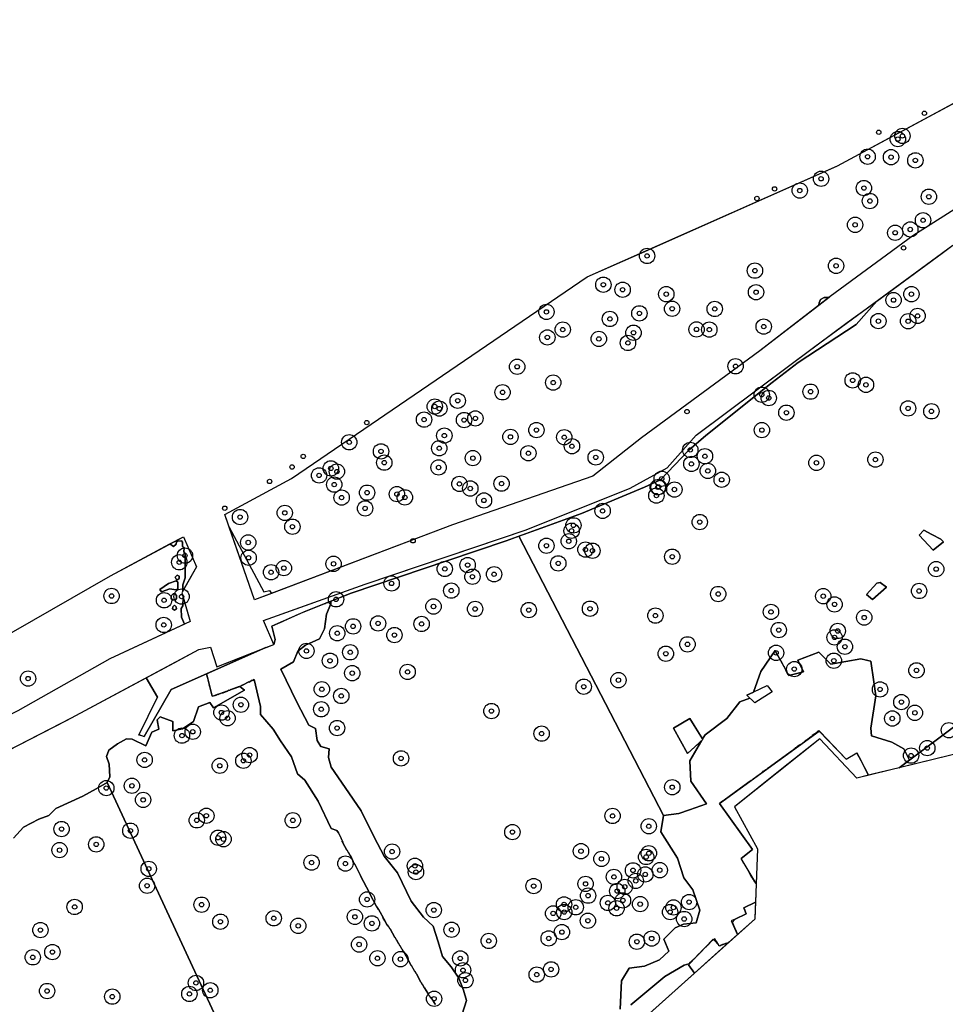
# Model space of a CAD drawing. Header units: inches. Extents: x 144970 to 146433, y 416251 to 416809.
# Tile 5 of 7: x 145856 to 146067, y 416418 to 416643. Entities that reach past the tile are written whole.
import ezdxf

# ---------------------------------------------------------------- set-up
doc = ezdxf.new("R2010")
doc.units = ezdxf.units.IN
doc.header["$MEASUREMENT"] = 0
doc.header["$PDMODE"] = 33
doc.header["$PDSIZE"] = -3
for name, color, linetype in [('Niet gedetecteerde gebieden (D-gebied) (ca. 9.867 m2)', 1, 'Continuous'), ('Onderzoeksgebied Hedelsche Benedenwaard (ca. 158.000 m2)', 5, 'Continuous'), ('Significante objecten binnen onderzoeksgebied HBW', 3, 'Continuous'), ('Significante objecten buiten onderzoeksgebied HBW', 1, 'Continuous'), ('Veiligheidsmarge objecten HBW', 6, 'Continuous'), ('Verstoorde gebieden (C-gebied) (ca. 13.701 m2)', 40, 'Continuous'), ('Vrijgegeven gebied (A+B gebied) (ca. 134.432 m2)', 3, 'Continuous')]:
    doc.layers.add(name, color=color, linetype=linetype)

msp = doc.modelspace()

# ---------------------------------------------------------------- linework, layer by layer
at = {"layer": 'Niet gedetecteerde gebieden (D-gebied) (ca. 9.867 m2)'}
for points in [[(145911.38, 416506.01, 0), (145918.61, 416508.62, 0), (145934.53, 416514.35, 0), (145954.19, 416520.97, 0), (145971.33, 416526.73, 0), (145995.03, 416536.26, 0), (146003.5, 416540.91, 0), (146010.06, 416548.32, 0), (146031.45, 416564.36, 0), (146044.57, 416574.06, 0), (146051.29, 416578.98, 0), (146046.58, 416573.62, 0), (146033.35, 416564.95, 0), (146027.4, 416560.39, 0), (146012.32, 416548.31, 0), (146008.39, 416544.9, 0), (146001.97, 416538.14, 0), (145998.33, 416536.47, 0), (145983.95, 416530.51, 0), (145974.7, 416527.11, 0), (145966.73, 416524.27, 0), (145953.44, 416519.71, 0), (145931.37, 416512.32, 0), (145921.03, 416508.21, 0), (145913.29, 416504.75, 0), (145914.04, 416501.68, 0), (145913.76, 416500.59, 0)], [(145903.54, 416527.39, 0), (145911.47, 416512.6, 0), (145912.74, 416512.93, 0), (145913.18, 416512.24, 0), (145909.31, 416510.77, 0)], [(146062.06, 416526.66, 0), (146063.87, 416525.7, 0), (146065.95, 416524.59, 0), (146066.52, 416524.02, 0), (146064.2, 416522.07, 0), (146060.94, 416525.54, 0)], [(145890.02, 416523.52, 0), (145893.12, 416525.18, 0), (145896.12, 416518.27, 0), (145893, 416512.81, 0), (145892.97, 416514.15, 0), (145893.53, 416515.82, 0), (145893.51, 416521.33, 0), (145893.22, 416521.71, 0), (145893.25, 416522.67, 0), (145892.9, 416522.94, 0), (145892.9, 416523.91, 0), (145892.64, 416524.23, 0), (145891.84, 416524.19, 0), (145891.51, 416524, 0), (145891.47, 416523.49, 0), (145890.81, 416522.94, 0)], [(145891.7, 416516.41, 0), (145892.12, 416516.17, 0), (145892.12, 416515.63, 0), (145891.73, 416515.3, 0), (145891.42, 416515.51, 0), (145891.23, 416515.96, 0)], [(145891.46, 416515.11, 0), (145891.86, 416514.81, 0), (145891.79, 416513.31, 0), (145891.39, 416513.03, 0), (145889.96, 416513.28, 0), (145888.06, 416512.56, 0), (145887.69, 416513.14, 0), (145889.69, 416514.46, 0)], [(146051.33, 416514.59, 0), (146052.07, 416514.69, 0), (146053.54, 416513.68, 0), (146050.3, 416510.85, 0), (146048.93, 416511.98, 0)], [(145890.74, 416512.16, 0), (145891.14, 416512.18, 0), (145891.51, 416511.78, 0), (145891.49, 416511.08, 0), (145891.19, 416510.68, 0), (145890.72, 416510.73, 0), (145890.3, 416510.99, 0), (145890.34, 416511.69, 0)], [(145893.02, 416511.34, 0), (145894.64, 416505.78, 0), (145893.33, 416505.17, 0), (145892.69, 416506.77, 0), (145892.62, 416508.81, 0), (145892.95, 416509.41, 0)], [(145891.09, 416509.53, 0), (145891.47, 416509.2, 0), (145891.52, 416508.73, 0), (145891.05, 416508.41, 0), (145890.64, 416508.67, 0), (145890.65, 416509.13, 0)], [(146103.76, 416505.32, 0), (146105.27, 416502.22, 0), (146102.44, 416499.38, 0), (146101.14, 416498.11, 0), (146101.38, 416497.54, 0), (146071.61, 416476.13, 0), (146056.37, 416472.4, 0), (146071.27, 416483.5, 0), (146078.16, 416488.13, 0), (146086.03, 416492.77, 0), (146097.22, 416500.7, 0), (146102.68, 416504.56, 0)], [(145884.6, 416492.94, 0), (145890.99, 416496.37, 0), (145896.64, 416499.4, 0), (145899.29, 416499.93, 0), (145900.74, 416495.43, 0), (145911.91, 416499.86, 0), (145890.29, 416490.3, 0), (145884.17, 416479.56, 0), (145882.9, 416479.9, 0), (145887.17, 416488.57, 0)], [(146026.32, 416491.23, 0), (146027.41, 416489.78, 0), (146023.47, 416487.23, 0), (146021.64, 416488.97, 0)], [(146004.88, 416481.47, 0), (146008.66, 416483.64, 0), (146011.63, 416478.87, 0), (146008.1, 416475.67, 0)], [(146038.27, 416479.04, 0), (146029.66, 416472.16, 0), (146018.83, 416463.51, 0), (146024.12, 416453.92, 0), (146023.79, 416445.99, 0), (146020.37, 416451.67, 0), (146022.95, 416453.79, 0), (146015.38, 416464.23, 0), (146038.16, 416480.81, 0), (146044.28, 416474.37, 0), (146046.78, 416475.81, 0), (146049.4, 416470.7, 0), (146046.74, 416470.04, 0)], [(146023.61, 416441.73, 0), (146023.55, 416440.27, 0), (146023.46, 416437.88, 0), (146019.54, 416434.36, 0), (146018.33, 416437.09, 0), (146018.95, 416437.89, 0), (146021.52, 416439.07, 0), (146020.99, 416440.43, 0)], [(146013.96, 416433.27, 0), (146015.38, 416431.79, 0), (146017.48, 416432.51, 0), (146009.72, 416425.55, 0), (146008.35, 416427.45, 0)]]:
    msp.add_polyline3d(points, close=True, dxfattribs=at)
at = {"layer": 'Onderzoeksgebied Hedelsche Benedenwaard (ca. 158.000 m2)'}
for points in [[(146080.11, 416606.99), (146059.54, 416593.87), (146040.68, 416579.98), (146024.64, 416567.6), (145997.65, 416547.76), (145986.54, 416539.03), (145954.47, 416527.92), (145909.31, 416510.77), (145902.55, 416530.26), (145917.74, 416538.44), (145985.21, 416584.48), (146042.36, 416609.88), (146104.27, 416643.22)], [(145540.86, 416351.54), (145568.45, 416358.31), (145589.19, 416365.3), (145639.57, 416380.96), (145677.46, 416392.39), (145707.49, 416403.4), (145767.18, 416432.18), (145798.08, 416448.34), (145825.87, 416462.36), (145867.54, 416483.79), (145896.64, 416499.4), (145899.29, 416499.93), (145900.74, 416495.43), (145913.76, 416500.59), (145911.38, 416506.01), (145934.53, 416514.35), (145971.33, 416526.73), (145995.03, 416536.26), (146003.5, 416540.91), (146010.06, 416548.32), (146037.16, 416568.64), (146068.69, 416591.71)], [(145541.5, 416390.8), (145571.67, 416393.98), (145630.4, 416408.27), (145706.61, 416436.84), (145762.17, 416456.69), (145828.05, 416488.44), (145876.47, 416516.22), (145893.12, 416525.18), (145896.12, 416518.27), (145892.73, 416512.34), (145894.64, 416505.78), (145876.29, 416497.28), (145855.3, 416485.43), (145826.89, 416471.46), (145794.5, 416456.54), (145774.34, 416446.06), (145756, 416436.16), (145735.21, 416425.36), (145695.36, 416409.17), (145684.25, 416405.36), (145647.13, 416391.87), (145597.6, 416377.42), (145576.49, 416371.07), (145539.45, 416365.45)], [(146071.61, 416476.13), (146046.74, 416470.04), (146038.27, 416479.04), (146018.83, 416463.51), (146024.12, 416453.92), (146023.46, 416437.88), (145994.35, 416411.76), (145905.05, 416345.94), (145818.73, 416293.68), (145792.5, 416297.79), (145669.6, 416251.29), (145671.19, 416298.91), (145670.1, 416312.84), (145592.3, 416297.14), (145532.77, 416289.2)]]:
    msp.add_lwpolyline(points, dxfattribs=at)
at = {"layer": 'Significante objecten binnen onderzoeksgebied HBW'}
for p in [(146056.1, 416615.95), (146057.16, 416616.68), (146049.21, 416611.94), (146054.55, 416611.83), (146060.1, 416611.1), (146038.59, 416606.89), (146048.36, 416604.78), (146033.73, 416604.21), (146063.18, 416602.8), (146049.74, 416601.82), (146046.36, 416596.38), (146061.85, 416597.42), (146055.5, 416594.56), (146058.95, 416595.32), (145998.89, 416589.27), (146042.01, 416587.02), (146023.5, 416585.92), (145988.91, 416582.71), (145993.31, 416581.56), (146003.27, 416580.55), (146023.75, 416581), (146059.2, 416580.55), (146055.12, 416579.19), (145975.92, 416576.51), (145997.13, 416576.17), (146004.61, 416577.22), (146014.32, 416577.17), (146060.61, 416575.59), (145990.41, 416574.89), (146025.5, 416573.15), (146051.66, 416574.39), (146058.46, 416574.38), (145979.65, 416572.47), (145995.79, 416571.75), (146010.17, 416572.49), (146013.09, 416572.46), (145976.13, 416570.67), (145987.88, 416570.34), (145994.53, 416569.41), (145969.25, 416563.97), (146019.07, 416564.08), (145977.47, 416560.36), (146045.8, 416560.87), (146048.83, 416559.85), (145965.92, 416558.14), (146025.06, 416557.6), (146036.19, 416558.29), (145955.68, 416556.22), (146026.65, 416556.84), (145950.45, 416554.9), (145951.49, 416554.43), (146030.67, 416553.49), (146058.45, 416554.47), (146063.76, 416553.8), (145948, 416551.91), (145957.13, 416551.81), (145959.71, 416552.18), (145973.64, 416549.52), (146025.08, 416549.51), (145930.93, 416546.73), (145952.63, 416548.26), (145967.72, 416547.97), (145979.99, 416547.89), (145938.18, 416544.66), (145951.47, 416545.37), (145971.8, 416544.23), (145981.75, 416545.83), (146008.75, 416544.98), (145938.93, 416542.08), (145959.14, 416543.11), (145987.17, 416543.28), (146009, 416541.79), (146012.09, 416543.54), (146037.53, 416542.04), (146050.99, 416542.78), (145926.73, 416540.78), (145928.11, 416540.05), (145951.32, 416540.98), (146012.75, 416540.2), (145924.05, 416539.17), (145956.07, 416537.23), (145965.68, 416537.29), (146002.23, 416538.4), (146015.91, 416538.17), (145927.5, 416537.07), (145935.01, 416535.23), (145958.55, 416536.18), (146001.33, 416536.47), (146001.52, 416536.52), (146005.12, 416535.95), (145929.2, 416534.11), (145941.81, 416534.89), (145943.62, 416534.16), (145961.67, 416533.45), (146001.01, 416534.56), (145916.23, 416530.62), (145934.56, 416531.64), (145988.75, 416531.07), (145906.02, 416529.66), (146010.91, 416528.52), (145917.96, 416527.46), (145981.67, 416526.52), (145982.08, 416527.77), (145907.88, 416523.85), (145981.02, 416524.15), (145975.93, 416523.11), (145984.83, 416522.23), (145986.43, 416521.98), (145892.16, 416519.33), (145893.45, 416520.85), (145907.98, 416520.36), (146004.63, 416520.61), (145913.1, 416517.06), (145916.01, 416518), (145927.35, 416518.98), (145952.74, 416517.81), (145957.95, 416518.7), (145978.63, 416519.09), (146064.85, 416517.77), (145959.04, 416516.04), (145963.98, 416516.6), (145940.6, 416514.5), (145954.22, 416512.86), (146060.95, 416512.78), (145876.71, 416511.64), (145888.68, 416510.66), (145892.68, 416511.5), (145927.92, 416510.88), (146015.12, 416512.09), (146039.08, 416511.6), (145950.16, 416509.24), (145959.66, 416508.67), (145971.9, 416508.43), (145985.87, 416508.74), (146027.16, 416508.01), (146041.66, 416509.72), (146000.79, 416507.16), (146048.43, 416506.72), (145888.6, 416505.03), (145931.82, 416504.71), (145937.51, 416505.37), (145947.45, 416505.25), (146028.93, 416503.87), (146042.4, 416503.65), (145928.2, 416503.13), (145941.24, 416502.72), (146041.66, 416502.18), (145921.17, 416499.1), (146008.11, 416500.6), (146044.03, 416500.06), (145926.54, 416496.86), (145931.16, 416498.78), (146003.17, 416498.46), (146028.32, 416498.66), (146041.5, 416496.86), (146032.48, 416494.95), (146060.36, 416494.66), (145857.66, 416492.79), (145931.62, 416494.02), (145944.25, 416494.31), (145992.36, 416492.42), (145924.68, 416490.35), (145984.43, 416490.93), (146052.04, 416490.31), (145929.12, 416488.81), (145906.21, 416486.8), (145924.54, 416485.77), (146056.91, 416487.41), (145901.78, 416485.03), (145903.17, 416483.73), (145963.37, 416485.37), (146054.84, 416483.67), (146059.99, 416484.96), (145928.16, 416481.49), (145892.77, 416479.76), (145895.22, 416480.63), (145974.83, 416480.21), (146062.82, 416476.91), (145908.2, 416475.31), (145942.75, 416474.56), (146059.13, 416475.19), (145884.25, 416474.22), (145901.39, 416472.87), (145906.78, 416474.02), (145875.5, 416467.78), (145881.34, 416468.3), (146004.64, 416467.98), (145883.91, 416465.09), (145898.33, 416461.46), (145991.01, 416461.42), (145896.14, 416460.42), (145918.06, 416460.42), (145999.28, 416459.07), (145865.3, 416458.43), (145880.99, 416458.05), (145901.01, 416456.45), (145968.16, 416457.73), (145873.2, 416454.93), (145902.24, 416456.12), (145864.83, 416453.61), (145940.71, 416453.29), (145983.81, 416453.38), (145998.68, 416452.05), (145999.29, 416452.89), (145922.34, 416450.77), (145930.06, 416450.55), (145945.92, 416450.03), (145988.48, 416451.62), (145885.18, 416449.34), (145946.16, 416448.59), (145991.32, 416447.5), (145995.68, 416449), (145998.48, 416448.06), (146001.79, 416449.04), (145884.81, 416445.48), (145973.01, 416445.41), (145984.86, 416445.91), (145993.79, 416445.23), (145996.31, 416446.6), (145985.44, 416443.22), (145992.07, 416444.27), (145868.28, 416440.64), (145897.24, 416441.16), (145935.01, 416442.36), (145979.94, 416441.22), (145982.61, 416440.56), (145989.94, 416441.55), (145993.38, 416442.13), (145997.31, 416441.28), (146004.91, 416440.52), (146008.47, 416441.75), (145932.22, 416438.38), (145950.23, 416439.93), (145977.46, 416439.16), (145979.98, 416439.48), (145991.93, 416440.34), (146004.15, 416439.47), (145901.53, 416437.27), (145913.7, 416438.05), (145919.29, 416436.33), (145936.11, 416436.89), (145985.38, 416437.49), (146007.35, 416437.89), (145860.47, 416435.36), (145954.28, 416435.44), (145979.46, 416434.89), (145933.19, 416432.07), (145962.77, 416432.88), (145976.44, 416433.46), (145996.56, 416432.71), (145999.94, 416433.43), (145863.2, 416430.34), (145858.73, 416429.14), (145937.37, 416428.93), (145942.62, 416428.72), (145956.27, 416428.89), (145956.89, 416426.19), (145973.71, 416425.19), (145976.99, 416426.39), (145895.96, 416423.29), (145957.45, 416423.89), (145862, 416421.45), (145894.46, 416420.78), (145899.23, 416421.62), (145876.87, 416420.16), (145950.3, 416419.68)]:
    msp.add_point(p, dxfattribs=at)
at = {"layer": 'Significante objecten buiten onderzoeksgebied HBW'}
for p in [(146062.16, 416621.86), (146051.76, 416617.52), (146023.95, 416602.39), (146027.99, 416604.59), (146057.41, 416591.1), (146008, 416553.75), (145934.94, 416551.22), (145920.43, 416543.52), (145917.89, 416541.09), (145912.75, 416537.79), (145902.53, 416531.68), (145945.48, 416524.24)]:
    msp.add_point(p, dxfattribs=at)
at = {"layer": 'Veiligheidsmarge objecten HBW', "color": 210, "linetype": 'Continuous', "lineweight": 25}
for centre in [(146056.1, 416615.95), (146057.16, 416616.68), (146049.21, 416611.94), (146054.55, 416611.83), (146060.1, 416611.1), (146038.59, 416606.89), (146033.73, 416604.21), (146048.36, 416604.78), (146049.74, 416601.82), (146063.18, 416602.8), (146061.85, 416597.42), (146046.36, 416596.38), (146055.5, 416594.56), (146058.95, 416595.32), (145998.89, 416589.27), (146023.5, 416585.92), (146042.01, 416587.02), (145988.91, 416582.71), (145993.31, 416581.56), (146023.75, 416581), (146003.27, 416580.55), (146055.12, 416579.19), (146059.2, 416580.55), (145975.92, 416576.51), (146004.61, 416577.22), (146014.32, 416577.17), (145990.41, 416574.89), (145997.13, 416576.17), (146051.66, 416574.39), (146058.46, 416574.38), (146060.61, 416575.59), (145979.65, 416572.47), (146010.17, 416572.49), (146013.09, 416572.46), (146025.5, 416573.15), (145976.13, 416570.67), (145987.88, 416570.34), (145995.79, 416571.75), (145994.53, 416569.41), (145969.25, 416563.97), (146019.07, 416564.08), (146045.8, 416560.87), (145977.47, 416560.36), (146048.83, 416559.85), (145955.68, 416556.22), (145965.92, 416558.14), (146025.06, 416557.6), (146026.65, 416556.84), (146036.19, 416558.29), (145950.45, 416554.9), (145951.49, 416554.43), (146058.45, 416554.47), (145948, 416551.91), (145957.13, 416551.81), (145959.71, 416552.18), (146030.67, 416553.49), (146063.76, 416553.8), (145973.64, 416549.52), (146025.08, 416549.51), (145952.63, 416548.26), (145967.72, 416547.97), (145979.99, 416547.89), (145930.93, 416546.73), (145951.47, 416545.37), (145981.75, 416545.83), (146008.75, 416544.98), (145938.18, 416544.66), (145959.14, 416543.11), (145971.8, 416544.23), (145987.17, 416543.28), (146012.09, 416543.54), (146050.99, 416542.78), (145926.73, 416540.78), (145938.93, 416542.08), (145951.32, 416540.98), (146009, 416541.79), (146037.53, 416542.04), (145924.05, 416539.17), (145928.11, 416540.05), (146002.23, 416538.4), (146012.75, 416540.2), (145927.5, 416537.07), (145956.07, 416537.23), (145958.55, 416536.18), (145965.68, 416537.29), (146001.33, 416536.47), (146001.52, 416536.52), (146005.12, 416535.95), (146015.91, 416538.17), (145929.2, 416534.11), (145935.01, 416535.23), (145941.81, 416534.89), (145943.62, 416534.16), (146001.01, 416534.56), (145934.56, 416531.64), (145961.67, 416533.45), (145906.02, 416529.66), (145916.23, 416530.62), (145988.75, 416531.07), (145917.96, 416527.46), (145982.08, 416527.77), (146010.91, 416528.52), (145981.67, 416526.52), (145907.88, 416523.85), (145975.93, 416523.11), (145981.02, 416524.15), (145893.45, 416520.85), (145907.98, 416520.36), (145984.83, 416522.23), (145986.43, 416521.98), (146004.63, 416520.61), (145892.16, 416519.33), (145916.01, 416518), (145927.35, 416518.98), (145957.95, 416518.7), (145978.63, 416519.09), (145913.1, 416517.06), (145952.74, 416517.81), (145959.04, 416516.04), (145963.98, 416516.6), (146064.85, 416517.77), (145940.6, 416514.5), (145876.71, 416511.64), (145892.68, 416511.5), (145954.22, 416512.86), (146015.12, 416512.09), (146039.08, 416511.6), (146060.95, 416512.78), (145888.68, 416510.66), (145927.92, 416510.88), (145950.16, 416509.24), (146041.66, 416509.72), (145959.66, 416508.67), (145971.9, 416508.43), (145985.87, 416508.74), (146000.79, 416507.16), (146027.16, 416508.01), (146048.43, 416506.72), (145888.6, 416505.03), (145931.82, 416504.71), (145937.51, 416505.37), (145947.45, 416505.25), (145928.2, 416503.13), (145941.24, 416502.72), (146028.93, 416503.87), (146042.4, 416503.65), (146008.11, 416500.6), (146041.66, 416502.18), (146044.03, 416500.06), (145921.17, 416499.1), (145931.16, 416498.78), (146003.17, 416498.46), (146028.32, 416498.66), (145926.54, 416496.86), (146041.5, 416496.86), (145931.62, 416494.02), (145944.25, 416494.31), (146032.48, 416494.95), (146060.36, 416494.66), (145857.66, 416492.79), (145992.36, 416492.42), (145924.68, 416490.35), (145929.12, 416488.81), (145984.43, 416490.93), (146052.04, 416490.31), (145906.21, 416486.8), (146056.91, 416487.41), (145901.78, 416485.03), (145924.54, 416485.77), (145963.37, 416485.37), (146059.99, 416484.96), (145903.17, 416483.73), (146054.84, 416483.67), (145892.77, 416479.76), (145895.22, 416480.63), (145928.16, 416481.49), (145974.83, 416480.21), (146067.76, 416481), (145908.2, 416475.31), (146062.82, 416476.91), (145884.25, 416474.22), (145906.78, 416474.02), (145942.75, 416474.56), (146059.13, 416475.19), (145901.39, 416472.87), (145875.5, 416467.78), (145881.34, 416468.3), (146004.64, 416467.98), (145883.91, 416465.09), (145896.14, 416460.42), (145898.33, 416461.46), (145918.06, 416460.42), (145991.01, 416461.42), (145865.3, 416458.43), (145880.99, 416458.05), (145968.16, 416457.73), (145999.28, 416459.07), (145901.01, 416456.45), (145902.24, 416456.12), (145864.83, 416453.61), (145873.2, 416454.93), (145940.71, 416453.29), (145983.81, 416453.38), (145999.29, 416452.89), (145922.34, 416450.77), (145930.06, 416450.55), (145988.48, 416451.62), (145998.68, 416452.05), (145885.18, 416449.34), (145945.92, 416450.03), (145946.16, 416448.59), (145995.68, 416449), (146001.79, 416449.04), (145991.32, 416447.5), (145996.31, 416446.6), (145998.48, 416448.06), (145884.81, 416445.48), (145973.01, 416445.41), (145984.86, 416445.91), (145992.07, 416444.27), (145993.79, 416445.23), (145935.01, 416442.36), (145985.44, 416443.22), (145989.94, 416441.55), (145993.38, 416442.13), (146008.47, 416441.75), (145868.28, 416440.64), (145897.24, 416441.16), (145950.23, 416439.93), (145979.94, 416441.22), (145979.98, 416439.48), (145982.61, 416440.56), (145991.93, 416440.34), (145997.31, 416441.28), (146004.15, 416439.47), (146004.91, 416440.52), (145901.53, 416437.27), (145913.7, 416438.05), (145932.22, 416438.38), (145977.46, 416439.16), (145985.38, 416437.49), (146007.35, 416437.89), (145860.47, 416435.36), (145919.29, 416436.33), (145936.11, 416436.89), (145954.28, 416435.44), (145979.46, 416434.89), (145962.77, 416432.88), (145976.44, 416433.46), (145996.56, 416432.71), (145999.94, 416433.43), (145863.2, 416430.34), (145933.19, 416432.07), (145858.73, 416429.14), (145937.37, 416428.93), (145942.62, 416428.72), (145956.27, 416428.89), (145956.89, 416426.19), (145976.99, 416426.39), (145957.45, 416423.89), (145973.71, 416425.19), (145862, 416421.45), (145895.96, 416423.29), (145899.23, 416421.62), (145876.87, 416420.16), (145894.46, 416420.78), (145950.3, 416419.68)]:
    msp.add_circle(centre, 1.75, dxfattribs=at)
at = {"layer": 'Verstoorde gebieden (C-gebied) (ca. 13.701 m2)'}
msp.add_polyline3d([(146039.49, 416579.78, 0), (146039.65, 416579.78, 0), (146040.17, 416579.78, 0), (146040.44, 416579.79, 0), (146038.11, 416577.99, 0), (146038.09, 416578.1, 0), (146038.15, 416578.6, 0), (146038.47, 416579.33, 0), (146039.32, 416579.78, 0)], close=True, dxfattribs=at)
for points in [[(145950.59, 416418.4, 0), (145950.52, 416418.42, 0), (145950.19, 416419.04, 0), (145950.12, 416419.06, 0), (145949.87, 416419.55, 0), (145949.8, 416419.57, 0), (145949.68, 416419.79, 0), (145949.61, 416419.81, 0), (145949.5, 416420.03, 0), (145949.43, 416420.05, 0), (145949.27, 416420.36, 0), (145949.2, 416420.38, 0), (145948.89, 416420.95, 0), (145948.83, 416420.98, 0), (145948.52, 416421.55, 0), (145948.46, 416421.57, 0), (145948.13, 416422.19, 0), (145948.06, 416422.21, 0), (145947.73, 416422.83, 0), (145947.67, 416422.85, 0), (145947.36, 416423.42, 0), (145947.29, 416423.44, 0), (145946.26, 416425.39, 0), (145946.2, 416425.41, 0), (145945.89, 416425.98, 0), (145945.83, 416426, 0), (145945.5, 416426.62, 0), (145945.43, 416426.64, 0), (145945.1, 416427.26, 0), (145945.04, 416427.28, 0), (145943.33, 416430.51, 0), (145943.26, 416430.53, 0), (145942.96, 416431.1, 0), (145942.89, 416431.13, 0), (145942.56, 416431.74, 0), (145942.49, 416431.77, 0), (145942.17, 416432.38, 0), (145942.1, 416432.4, 0), (145941.77, 416433.02, 0), (145941.7, 416433.04, 0), (145941.38, 416433.66, 0), (145941.31, 416433.68, 0), (145940.28, 416435.63, 0), (145940.21, 416435.65, 0), (145939.98, 416436.09, 0), (145939.91, 416436.11, 0), (145939.79, 416436.33, 0), (145939.73, 416436.35, 0), (145939.61, 416436.57, 0), (145939.54, 416436.59, 0), (145939.1, 416437.43, 0), (145939.03, 416437.46, 0), (145938.63, 416438.21, 0), (145938.65, 416438.27, 0), (145938.02, 416439.47, 0), (145937.95, 416439.49, 0), (145937.65, 416440.06, 0), (145937.58, 416440.08, 0), (145937.26, 416440.7, 0), (145937.19, 416440.72, 0), (145935.57, 416443.77, 0), (145935.59, 416443.84, 0), (145933.51, 416447.77, 0), (145933.53, 416447.84, 0), (145932.18, 416450.4, 0), (145932.11, 416450.42, 0), (145931.78, 416451.04, 0), (145931.8, 416451.11, 0), (145931.5, 416451.68, 0), (145931.52, 416451.75, 0), (145931.15, 416452.46, 0), (145931.08, 416452.48, 0), (145930.82, 416452.97, 0), (145930.75, 416452.99, 0), (145930.43, 416453.6, 0), (145930.36, 416453.63, 0), (145929.49, 416455.26, 0), (145929.51, 416455.33, 0), (145929.28, 416455.77, 0), (145929.3, 416455.84, 0), (145929.07, 416456.28, 0), (145929.09, 416456.35, 0), (145928.46, 416457.54, 0), (145928.12, 416458.07, 0), (145926.82, 416458.55, 0), (145923.85, 416464.83, 0), (145920.82, 416469.62, 0), (145919.09, 416471.04, 0), (145917.73, 416474.93, 0), (145915.23, 416478.6, 0), (145913.56, 416481.27, 0), (145910.69, 416484.61, 0), (145910.65, 416486.38, 0), (145909.27, 416492.58, 0), (145908.89, 416492.38, 0), (145908.82, 416492.4, 0), (145908.07, 416492, 0), (145908, 416492.02, 0), (145906.54, 416491.25, 0), (145906.47, 416491.27, 0), (145905.94, 416490.99, 0), (145905.88, 416491.01, 0), (145905.61, 416490.87, 0), (145905.52, 416490.83, 0), (145905.5, 416490.83, 0), (145905.46, 416490.85, 0), (145905.28, 416490.76, 0), (145905.23, 416490.73, 0), (145905.22, 416490.73, 0), (145903.96, 416490.28, 0), (145903.59, 416490.09, 0), (145903.53, 416490.11, 0), (145902.91, 416489.78, 0), (145902.84, 416489.8, 0), (145902.44, 416489.59, 0), (145902.38, 416489.61, 0), (145902.07, 416489.45, 0), (145902, 416489.47, 0), (145901.95, 416489.45, 0), (145901.89, 416489.47, 0), (145901.84, 416489.44, 0), (145901.77, 416489.46, 0), (145901.47, 416489.3, 0), (145901.4, 416489.32, 0), (145900.96, 416489.09, 0), (145900.89, 416489.11, 0), (145900.58, 416488.94, 0), (145900.51, 416488.97, 0), (145900.33, 416488.87, 0), (145900.27, 416488.89, 0), (145900.13, 416488.82, 0), (145900.07, 416488.84, 0), (145899.98, 416488.8, 0), (145899.91, 416488.82, 0), (145899.78, 416488.75, 0), (145899.72, 416488.76, 0), (145899.71, 416488.77, 0), (145899.67, 416488.74, 0), (145899.12, 416490.94, 0), (145899.12, 416490.95, 0), (145899.05, 416491.08, 0), (145899.07, 416491.14, 0), (145899.07, 416491.15, 0), (145899.07, 416491.15, 0), (145899, 416491.28, 0), (145899.02, 416491.34, 0), (145899.03, 416491.35, 0), (145899.02, 416491.36, 0), (145898.98, 416491.43, 0), (145898.99, 416491.48, 0), (145898.97, 416491.56, 0), (145898.93, 416491.63, 0), (145898.94, 416491.68, 0), (145898.95, 416491.7, 0), (145898.92, 416491.76, 0), (145898.88, 416491.84, 0), (145898.89, 416491.87, 0), (145898.87, 416491.96, 0), (145898.83, 416492.04, 0), (145898.84, 416492.07, 0), (145898.85, 416492.1, 0), (145898.82, 416492.16, 0), (145898.78, 416492.24, 0), (145898.79, 416492.27, 0), (145898.8, 416492.3, 0), (145898.77, 416492.36, 0), (145898.75, 416492.39, 0), (145898.76, 416492.41, 0), (145898.72, 416492.56, 0), (145898.71, 416492.59, 0), (145898.71, 416492.61, 0), (145898.67, 416492.76, 0), (145898.66, 416492.79, 0), (145898.66, 416492.81, 0), (145898.62, 416492.96, 0), (145898.61, 416492.99, 0), (145898.61, 416493.01, 0), (145898.39, 416493.88, 0), (145911.91, 416499.86, 0), (145913.76, 416500.59, 0), (145913.89, 416501.1, 0), (145914.04, 416501.68, 0), (145913.29, 416504.75, 0), (145914.81, 416505.43, 0), (145914.99, 416505.51, 0), (145915, 416505.51, 0), (145919.53, 416507.54, 0), (145921.03, 416508.21, 0), (145925.38, 416509.94, 0), (145925.39, 416509.94, 0), (145925.42, 416509.96, 0), (145925.7, 416510.06, 0), (145925.72, 416510.06, 0), (145925.85, 416510.13, 0), (145926.01, 416510.19, 0), (145926.05, 416510.18, 0), (145926.28, 416510.29, 0), (145926.32, 416510.32, 0), (145926.33, 416510.31, 0), (145926.39, 416510.3, 0), (145926.61, 416510.41, 0), (145926.67, 416510.39, 0), (145926.71, 416510.41, 0), (145926.77, 416509.82, 0), (145925.78, 416507.46, 0), (145925.28, 416504.15, 0), (145924.18, 416501.88, 0), (145920.96, 416500.39, 0), (145919.24, 416499.04, 0), (145918.19, 416496.63, 0), (145915.35, 416494.9, 0), (145918.99, 416487.38, 0), (145921.69, 416482.14, 0), (145923.27, 416481.35, 0), (145923.61, 416478.64, 0), (145924.48, 416477.31, 0), (145926.38, 416476.71, 0), (145926.21, 416474.73, 0), (145926.79, 416472.58, 0), (145929.99, 416467.92, 0), (145933.64, 416462.6, 0), (145936.62, 416456.57, 0), (145938.9, 416452.24, 0), (145941.92, 416448.46, 0), (145945.07, 416441.98, 0), (145947.91, 416438.28, 0), (145950.11, 416436.27, 0), (145951.19, 416432.71, 0), (145952.18, 416429.3, 0), (145954.17, 416426.98, 0), (145955.96, 416424.38, 0), (145957, 416421.68, 0), (145957.66, 416419.31, 0), (145955.1, 416411.16, 0)], [(145992.74, 416417.34, 0), (145993.03, 416423.77, 0), (145994.83, 416426.64, 0), (145998.33, 416427.12, 0), (146001.74, 416428.58, 0), (146003.89, 416430.58, 0), (146002.72, 416433.29, 0), (146005.28, 416435.9, 0), (146007.22, 416436.69, 0), (146010.08, 416437.01, 0), (146010.89, 416439.89, 0), (146009.3, 416444.55, 0), (146007.27, 416447.29, 0), (146005.82, 416451.75, 0), (146002.05, 416457.83, 0), (146002.67, 416461.49, 0), (146006.1, 416462.01, 0), (146008.6, 416462.85, 0), (146012.45, 416464.21, 0), (146008.87, 416469.33, 0), (146008.62, 416474.04, 0), (146011.3, 416478.57, 0), (146011.63, 416478.87, 0), (146011.55, 416478.99, 0), (146012.11, 416479.93, 0), (146017.09, 416483.65, 0), (146020.04, 416487.44, 0), (146022.32, 416488.32, 0), (146021.64, 416488.97, 0), (146023.14, 416489.69, 0), (146024.82, 416494.39, 0), (146028.1, 416499.17, 0), (146028.68, 416498.08, 0), (146028.74, 416498.06, 0), (146029.75, 416496.16, 0), (146029.82, 416496.14, 0), (146030.12, 416495.56, 0), (146030.19, 416495.54, 0), (146030.26, 416495.41, 0), (146030.24, 416495.34, 0), (146030.56, 416494.72, 0), (146030.54, 416494.66, 0), (146031.11, 416493.6, 0), (146031.17, 416493.58, 0), (146031.22, 416493.49, 0), (146034.57, 416494.33, 0), (146033.25, 416496.98, 0), (146038.04, 416498.81, 0), (146040.83, 416496.1, 0), (146047.63, 416497.29, 0), (146049.98, 416496.74, 0), (146050.62, 416492.04, 0), (146051.11, 416488.87, 0), (146049.98, 416481.45, 0), (146050.12, 416479.73, 0), (146054.75, 416478.24, 0), (146057.49, 416476.78, 0), (146058.75, 416474.17, 0), (146058.65, 416474.1, 0), (146056.37, 416472.4, 0), (146051.95, 416471.32, 0), (146050.66, 416471, 0), (146049.4, 416470.7, 0), (146047.26, 416474.89, 0), (146047.09, 416475.2, 0), (146046.78, 416475.81, 0), (146046.6, 416475.71, 0), (146044.63, 416474.57, 0), (146044.28, 416474.37, 0), (146038.35, 416480.6, 0), (146038.25, 416480.75, 0), (146038.19, 416480.77, 0), (146038.18, 416480.78, 0), (146038.11, 416480.9, 0), (146037.98, 416480.83, 0), (146037.96, 416480.76, 0), (146037.73, 416480.64, 0), (146037.71, 416480.58, 0), (146037.4, 416480.41, 0), (146037.38, 416480.34, 0), (146037.07, 416480.18, 0), (146037.05, 416480.11, 0), (146036.79, 416479.97, 0), (146036.77, 416479.91, 0), (146036.59, 416479.81, 0), (146036.57, 416479.74, 0), (146036.39, 416479.65, 0), (146036.37, 416479.58, 0), (146036.2, 416479.49, 0), (146036.17, 416479.42, 0), (146035.91, 416479.28, 0), (146035.89, 416479.21, 0), (146035.58, 416479.05, 0), (146035.56, 416478.98, 0), (146035.25, 416478.82, 0), (146035.23, 416478.75, 0), (146035.05, 416478.66, 0), (146035.03, 416478.59, 0), (146034.94, 416478.54, 0), (146034.92, 416478.48, 0), (146034.79, 416478.41, 0), (146034.77, 416478.34, 0), (146034.77, 416478.34, 0), (146034.75, 416478.33, 0), (146034.68, 416478.29, 0), (146034.67, 416478.27, 0), (146034.66, 416478.22, 0), (146034.47, 416478.12, 0), (146034.44, 416478.1, 0), (146034.18, 416477.92, 0), (146034.02, 416477.83, 0), (146034.01, 416477.79, 0), (146033.9, 416477.71, 0), (146033.47, 416477.48, 0), (146033.45, 416477.41, 0), (146033.05, 416477.2, 0), (146033.03, 416477.14, 0), (146032.68, 416476.95, 0), (146032.65, 416476.88, 0), (146032.52, 416476.81, 0), (146032.5, 416476.74, 0), (146032.37, 416476.67, 0), (146032.35, 416476.61, 0), (146032.26, 416476.56, 0), (146032.24, 416476.5, 0), (146032.24, 416476.49, 0), (146032.19, 416476.46, 0), (146032.11, 416476.42, 0), (146032.1, 416476.4, 0), (146026.48, 416472.31, 0), (146026.3, 416472.22, 0), (146026.28, 416472.17, 0), (146026.2, 416472.11, 0), (146025.53, 416471.75, 0), (146025.51, 416471.68, 0), (146025.24, 416471.54, 0), (146025.22, 416471.48, 0), (146025.18, 416471.45, 0), (146025.16, 416471.38, 0), (146025.07, 416471.34, 0), (146025.05, 416471.27, 0), (146024.91, 416471.2, 0), (146024.9, 416471.16, 0), (146024.77, 416471.07, 0), (146024.76, 416471.06, 0), (146024.76, 416471.06, 0), (146023.06, 416469.82, 0), (146022.96, 416469.77, 0), (146022.95, 416469.74, 0), (146022.94, 416469.7, 0), (146022.77, 416469.62, 0), (146022.58, 416469.51, 0), (146022.57, 416469.46, 0), (146022.56, 416469.45, 0), (146022.49, 416469.41, 0), (146022.38, 416469.33, 0), (146021.06, 416468.37, 0), (146021.04, 416468.35, 0), (146016.5, 416465.05, 0), (146016.28, 416464.89, 0), (146016.27, 416464.87, 0), (146016.21, 416464.84, 0), (146016.14, 416464.8, 0), (146016.13, 416464.78, 0), (146015.38, 416464.23, 0), (146022.95, 416453.79, 0), (146020.37, 416451.67, 0), (146020.4, 416451.62, 0), (146020.4, 416451.62, 0), (146020.36, 416451.59, 0), (146020.8, 416450.75, 0), (146020.87, 416450.73, 0), (146021.17, 416450.16, 0), (146021.24, 416450.14, 0), (146021.57, 416449.52, 0), (146021.64, 416449.5, 0), (146022.67, 416447.55, 0), (146022.73, 416447.53, 0), (146023.04, 416446.96, 0), (146023.1, 416446.94, 0), (146023.41, 416446.36, 0), (146023.48, 416446.34, 0), (146023.57, 416446.16, 0), (146023.64, 416446.14, 0), (146023.73, 416445.97, 0), (146023.79, 416445.95, 0), (146023.61, 416441.73, 0), (146020.99, 416440.43, 0), (146021.12, 416440.11, 0), (146021.2, 416439.9, 0), (146021.19, 416439.87, 0), (146021.27, 416439.71, 0), (146021.28, 416439.69, 0), (146021.52, 416439.07, 0), (146021.5, 416439.06, 0), (146018.95, 416437.89, 0), (146018.87, 416437.8, 0), (146018.67, 416437.69, 0), (146018.6, 416437.71, 0), (146018.11, 416437.45, 0), (146018.44, 416436.83, 0), (146018.59, 416436.49, 0), (146018.58, 416436.45, 0), (146018.74, 416436.16, 0), (146019.01, 416435.55, 0), (146019.01, 416435.55, 0), (146019.03, 416435.5, 0), (146019.54, 416434.36, 0), (146017.48, 416432.51, 0), (146017.4, 416432.49, 0), (146017.38, 416432.48, 0), (146017.18, 416432.37, 0), (146017.12, 416432.39, 0), (146017.11, 416432.4, 0), (146017.07, 416432.37, 0), (146016.93, 416432.3, 0), (146016.9, 416432.31, 0), (146016.87, 416432.32, 0), (146016.76, 416432.27, 0), (146016.67, 416432.23, 0), (146016.62, 416432.25, 0), (146016.45, 416432.16, 0), (146016.38, 416432.18, 0), (146016.16, 416432.06, 0), (146016.09, 416432.08, 0), (146015.82, 416431.94, 0), (146015.74, 416431.89, 0), (146015.72, 416431.83, 0), (146015.49, 416431.71, 0), (146015.43, 416431.73, 0), (146015.36, 416431.75, 0), (146015.29, 416431.77, 0), (146015.25, 416431.86, 0), (146015.26, 416431.91, 0), (146015.27, 416431.93, 0), (146015.1, 416432.24, 0), (146015.03, 416432.26, 0), (146014.87, 416432.57, 0), (146014.8, 416432.59, 0), (146014.38, 416433.38, 0), (146014.03, 416433.2, 0), (146014.01, 416433.13, 0), (146013.83, 416433.03, 0), (146013.81, 416432.97, 0), (146013.63, 416432.87, 0), (146013.61, 416432.81, 0), (146013.44, 416432.71, 0), (146013.42, 416432.65, 0), (146013.33, 416432.6, 0), (146013.31, 416432.53, 0), (146013.26, 416432.51, 0), (146013.24, 416432.44, 0), (146013.15, 416432.39, 0), (146013.13, 416432.33, 0), (146013.09, 416432.3, 0), (146013.07, 416432.23, 0), (146012.98, 416432.19, 0), (146012.96, 416432.12, 0), (146012.83, 416432.05, 0), (146012.8, 416431.98, 0), (146012.72, 416431.94, 0), (146012.7, 416431.87, 0), (146012.56, 416431.8, 0), (146012.54, 416431.73, 0), (146012.45, 416431.68, 0), (146012.43, 416431.62, 0), (146012.3, 416431.55, 0), (146012.28, 416431.48, 0), (146012.18, 416431.42, 0), (146011.54, 416430.77, 0), (146011.51, 416430.73, 0), (146011.43, 416430.65, 0), (146011.4, 416430.62, 0), (146011.38, 416430.61, 0), (146011.38, 416430.6, 0), (146011.29, 416430.5, 0), (146011.27, 416430.49, 0), (146011.27, 416430.48, 0), (146011.25, 416430.43, 0), (146011.18, 416430.39, 0), (146011.16, 416430.38, 0), (146011.16, 416430.37, 0), (146011.06, 416430.27, 0), (146011.06, 416430.26, 0), (146011.05, 416430.26, 0), (146010.95, 416430.15, 0), (146010.94, 416430.14, 0), (146010.93, 416430.08, 0), (146010.84, 416430.04, 0), (146010.84, 416430.04, 0), (146010.84, 416430.03, 0), (146010.73, 416429.92, 0), (146010.73, 416429.92, 0), (146010.73, 416429.92, 0), (146009.73, 416428.89, 0), (146009.7, 416428.87, 0), (146009.69, 416428.84, 0), (146009.68, 416428.8, 0), (146009.62, 416428.77, 0), (146009.53, 416428.68, 0), (146009.51, 416428.66, 0), (146009.44, 416428.62, 0), (146009.42, 416428.56, 0), (146009.42, 416428.55, 0), (146009.4, 416428.54, 0), (146009.28, 416428.48, 0), (146009.26, 416428.41, 0), (146009.13, 416428.34, 0), (146009.11, 416428.27, 0), (146008.98, 416428.2, 0), (146008.96, 416428.14, 0), (146008.82, 416428.07, 0), (146008.8, 416428, 0), (146008.67, 416427.93, 0), (146008.65, 416427.86, 0), (146008.56, 416427.81, 0), (146008.54, 416427.75, 0), (146008.41, 416427.68, 0), (146008.39, 416427.62, 0), (146007.36, 416427.36, 0), (146002.96, 416424.74, 0), (145995.16, 416418.33, 0)], [(145839.73, 416469.49, 0), (145866.45, 416483.23, 0), (145884.6, 416492.94, 0), (145887.17, 416488.57, 0), (145882.96, 416480.05, 0), (145884.17, 416479.56, 0), (145890.29, 416490.31, 0), (145898.39, 416493.89, 0), (145899.67, 416488.74, 0), (145905.94, 416490.99, 0), (145907.05, 416490.17, 0), (145899.93, 416486.13, 0), (145899.11, 416487.29, 0), (145896.53, 416486.3, 0), (145895.38, 416482.98, 0), (145892.9, 416481.28, 0), (145890.67, 416480.89, 0), (145890.67, 416482.95, 0), (145887.78, 416484.04, 0), (145887.07, 416483.39, 0), (145887.47, 416481.24, 0), (145885.89, 416480.53, 0), (145884.55, 416477.44, 0), (145881.37, 416478.94, 0), (145880.11, 416479.03, 0), (145878.02, 416477.92, 0), (145876.08, 416476.42, 0), (145875.55, 416474.96, 0), (145876.13, 416473.22, 0), (145876.3, 416470.33, 0), (145875.71, 416469.03, 0), (145873.2, 416467.62, 0), (145870.18, 416465.92, 0), (145863.99, 416463.1, 0), (145862.39, 416461.53, 0), (145860.11, 416460.68, 0), (145856.64, 416458.88, 0), (145854.31, 416456.37, 0)]]:
    msp.add_polyline3d(points, dxfattribs=at)
at = {"layer": 'Vrijgegeven gebied (A+B gebied) (ca. 134.432 m2)'}
for points in [[(146080.11, 416606.99), (146059.54, 416593.87), (146040.68, 416579.98), (146040.44, 416579.79), (146040.17, 416579.78), (146039.65, 416579.78), (146039.49, 416579.78), (146039.32, 416579.78), (146038.47, 416579.33), (146038.15, 416578.6), (146038.09, 416578.1), (146038.11, 416577.99), (146024.64, 416567.6), (145997.65, 416547.76), (145986.54, 416539.03), (145954.47, 416527.92), (145913.18, 416512.24), (145909.31, 416510.77), (145903.54, 416527.39), (145902.55, 416530.26), (145917.74, 416538.44), (145985.21, 416584.48), (145998.36, 416590.32), (146042.36, 416609.88), (146090.31, 416635.7)], [(146071.27, 416483.5), (146058.75, 416474.17), (146057.49, 416476.78), (146054.75, 416478.24), (146050.12, 416479.73), (146049.98, 416481.45), (146051.11, 416488.87), (146050.62, 416492.04), (146049.98, 416496.74), (146049.87, 416496.76), (146047.63, 416497.29), (146040.83, 416496.1), (146038.04, 416498.81), (146033.25, 416496.98), (146034.57, 416494.33), (146031.22, 416493.49), (146031.17, 416493.58), (146031.11, 416493.6), (146030.54, 416494.66), (146030.56, 416494.72), (146030.24, 416495.34), (146030.26, 416495.41), (146030.19, 416495.54), (146030.12, 416495.56), (146029.82, 416496.14), (146029.75, 416496.16), (146028.74, 416498.06), (146028.68, 416498.08), (146028.1, 416499.17), (146024.82, 416494.39), (146023.14, 416489.69), (146021.64, 416488.97), (146022.32, 416488.32), (146020.04, 416487.44), (146017.09, 416483.65), (146012.11, 416479.93), (146011.55, 416478.99), (146008.66, 416483.64), (146004.88, 416481.47), (146008.1, 416475.67), (146011.3, 416478.57), (146008.62, 416474.04), (146008.87, 416469.33), (146012.45, 416464.21), (146008.6, 416462.85), (146006.1, 416462.01), (146002.67, 416461.49), (145969.6, 416525.29), (145974.7, 416527.11), (145983.95, 416530.51), (145998.33, 416536.47), (146001.97, 416538.14), (146008.39, 416544.9), (146012.32, 416548.31), (146027.4, 416560.39), (146033.35, 416564.95), (146046.58, 416573.62), (146051.29, 416578.98), (146066.25, 416589.92), (146068.69, 416591.71)], [(145828.05, 416488.44), (145876.47, 416516.22), (145890.02, 416523.52), (145890.81, 416522.94), (145891.47, 416523.49), (145891.51, 416524), (145891.84, 416524.19), (145892.64, 416524.23), (145892.9, 416523.91), (145892.9, 416522.94), (145893.25, 416522.67), (145893.22, 416521.71), (145893.51, 416521.33), (145893.53, 416515.82), (145892.97, 416514.15), (145893, 416512.81), (145892.73, 416512.34), (145893.02, 416511.34), (145892.95, 416509.41), (145892.62, 416508.81), (145892.69, 416506.77), (145893.33, 416505.17), (145876.29, 416497.28), (145855.3, 416485.43)], [(145955.1, 416411.16), (145957.66, 416419.31), (145957, 416421.68), (145955.96, 416424.38), (145954.17, 416426.98), (145952.18, 416429.3), (145951.19, 416432.71), (145950.11, 416436.27), (145947.91, 416438.28), (145945.07, 416441.98), (145941.92, 416448.46), (145938.9, 416452.24), (145936.62, 416456.57), (145933.64, 416462.6), (145929.99, 416467.92), (145926.79, 416472.58), (145926.21, 416474.73), (145926.38, 416476.71), (145924.48, 416477.31), (145923.61, 416478.64), (145923.27, 416481.35), (145921.69, 416482.14), (145918.99, 416487.38), (145915.35, 416494.9), (145918.19, 416496.63), (145919.24, 416499.04), (145920.96, 416500.39), (145924.18, 416501.88), (145925.28, 416504.15), (145925.78, 416507.46), (145926.77, 416509.82), (145926.71, 416510.41), (145926.67, 416510.39), (145926.61, 416510.41), (145926.39, 416510.3), (145926.33, 416510.31), (145931.37, 416512.32), (145953.44, 416519.71), (145966.73, 416524.27), (145969.6, 416525.29), (146002.67, 416461.49), (146002.05, 416457.83), (146005.82, 416451.75), (146007.27, 416447.29), (146009.3, 416444.55), (146010.89, 416439.89), (146010.08, 416437.01), (146007.22, 416436.69), (146005.28, 416435.9), (146002.72, 416433.29), (146003.89, 416430.58), (146001.74, 416428.58), (145998.33, 416427.12), (145994.83, 416426.64), (145993.03, 416423.77), (145992.74, 416417.34)], [(145915.15, 416383.87), (145875.71, 416469.03), (145876.3, 416470.33), (145876.13, 416473.22), (145875.55, 416474.96), (145876.08, 416476.42), (145878.02, 416477.92), (145880.11, 416479.03), (145881.37, 416478.94), (145884.55, 416477.44), (145885.89, 416480.53), (145887.47, 416481.24), (145887.07, 416483.39), (145887.78, 416484.04), (145890.67, 416482.95), (145890.67, 416480.89), (145892.9, 416481.28), (145895.38, 416482.98), (145896.53, 416486.3), (145899.11, 416487.29), (145899.93, 416486.13), (145907.05, 416490.17), (145905.94, 416490.99), (145906.47, 416491.27), (145906.54, 416491.25), (145908, 416492.02), (145908.07, 416492), (145908.82, 416492.4), (145908.89, 416492.38), (145909.27, 416492.58), (145910.65, 416486.38), (145910.69, 416484.61), (145913.56, 416481.27), (145915.23, 416478.6), (145917.73, 416474.93), (145919.09, 416471.04), (145920.82, 416469.62), (145923.85, 416464.83), (145926.82, 416458.55), (145928.12, 416458.07), (145928.46, 416457.54), (145929.09, 416456.35), (145929.07, 416456.28), (145929.3, 416455.84), (145929.28, 416455.77), (145929.51, 416455.33), (145929.49, 416455.26), (145930.36, 416453.63), (145930.43, 416453.6), (145930.75, 416452.99), (145930.82, 416452.97), (145931.08, 416452.48), (145931.15, 416452.46), (145931.52, 416451.75), (145931.5, 416451.68), (145931.8, 416451.11), (145931.78, 416451.04), (145932.11, 416450.42), (145932.18, 416450.4), (145933.53, 416447.84), (145933.51, 416447.77), (145935.59, 416443.84), (145935.57, 416443.77), (145937.19, 416440.72), (145937.26, 416440.7), (145937.58, 416440.08), (145937.65, 416440.06), (145937.95, 416439.49), (145938.02, 416439.47), (145938.65, 416438.27), (145938.63, 416438.21), (145939.03, 416437.46), (145939.1, 416437.43), (145939.54, 416436.59), (145939.61, 416436.57), (145939.73, 416436.35), (145939.79, 416436.33), (145939.91, 416436.11), (145939.98, 416436.09), (145940.21, 416435.65), (145940.28, 416435.63), (145941.31, 416433.68), (145941.38, 416433.66), (145941.7, 416433.04), (145941.77, 416433.02), (145942.1, 416432.4), (145942.17, 416432.38), (145942.49, 416431.77), (145942.56, 416431.74), (145942.89, 416431.13), (145942.96, 416431.1), (145943.26, 416430.53), (145943.33, 416430.51), (145945.04, 416427.28), (145945.1, 416427.26), (145945.43, 416426.64), (145945.5, 416426.62), (145945.83, 416426), (145945.89, 416425.98), (145946.2, 416425.41), (145946.26, 416425.39), (145947.29, 416423.44), (145947.36, 416423.42), (145947.67, 416422.85), (145947.73, 416422.83), (145948.06, 416422.21), (145948.13, 416422.19), (145948.46, 416421.57), (145948.52, 416421.55), (145948.83, 416420.98), (145948.89, 416420.95), (145949.2, 416420.38), (145949.27, 416420.36), (145949.43, 416420.05), (145949.5, 416420.03), (145949.61, 416419.81), (145949.68, 416419.79), (145949.8, 416419.57), (145949.87, 416419.55), (145950.12, 416419.06), (145950.19, 416419.04), (145950.52, 416418.42), (145950.59, 416418.4)], [(145854.31, 416456.37), (145856.64, 416458.88), (145860.11, 416460.68), (145862.39, 416461.53), (145863.99, 416463.1), (145870.18, 416465.92), (145873.2, 416467.62), (145875.71, 416469.03), (145915.15, 416383.87)], [(145995.16, 416418.33), (146002.96, 416424.74), (146007.36, 416427.36), (146008.39, 416427.62), (146008.41, 416427.68), (146008.54, 416427.75), (146008.56, 416427.81), (146008.65, 416427.86), (146008.67, 416427.93), (146008.8, 416428), (146008.82, 416428.07), (146008.96, 416428.14), (146008.98, 416428.2), (146009.11, 416428.27), (146009.13, 416428.34), (146009.26, 416428.41), (146009.28, 416428.48), (146009.4, 416428.54), (146008.35, 416427.45), (146009.72, 416425.55), (145994.35, 416411.76)]]:
    msp.add_lwpolyline(points, dxfattribs=at)
for points in [[(146060.94, 416525.54), (146064.2, 416522.07), (146066.52, 416524.02), (146065.95, 416524.59), (146063.87, 416525.7), (146062.06, 416526.66)], [(145891.42, 416515.51), (145891.73, 416515.3), (145892.12, 416515.63), (145892.12, 416516.17), (145891.7, 416516.41), (145891.23, 416515.96)], [(145887.69, 416513.14), (145888.06, 416512.56), (145889.96, 416513.28), (145891.39, 416513.03), (145891.79, 416513.31), (145891.86, 416514.81), (145891.46, 416515.11), (145889.69, 416514.46)], [(146048.93, 416511.98), (146050.3, 416510.85), (146053.54, 416513.68), (146052.07, 416514.69), (146051.33, 416514.59)], [(145890.72, 416510.73), (145891.19, 416510.68), (145891.49, 416511.08), (145891.51, 416511.78), (145891.14, 416512.18), (145890.74, 416512.16), (145890.34, 416511.69), (145890.3, 416510.99)], [(145890.64, 416508.67), (145891.05, 416508.41), (145891.52, 416508.73), (145891.47, 416509.2), (145891.09, 416509.53), (145890.65, 416509.13)]]:
    msp.add_lwpolyline(points, close=True, dxfattribs=at)

doc.saveas('drawing.dxf')
